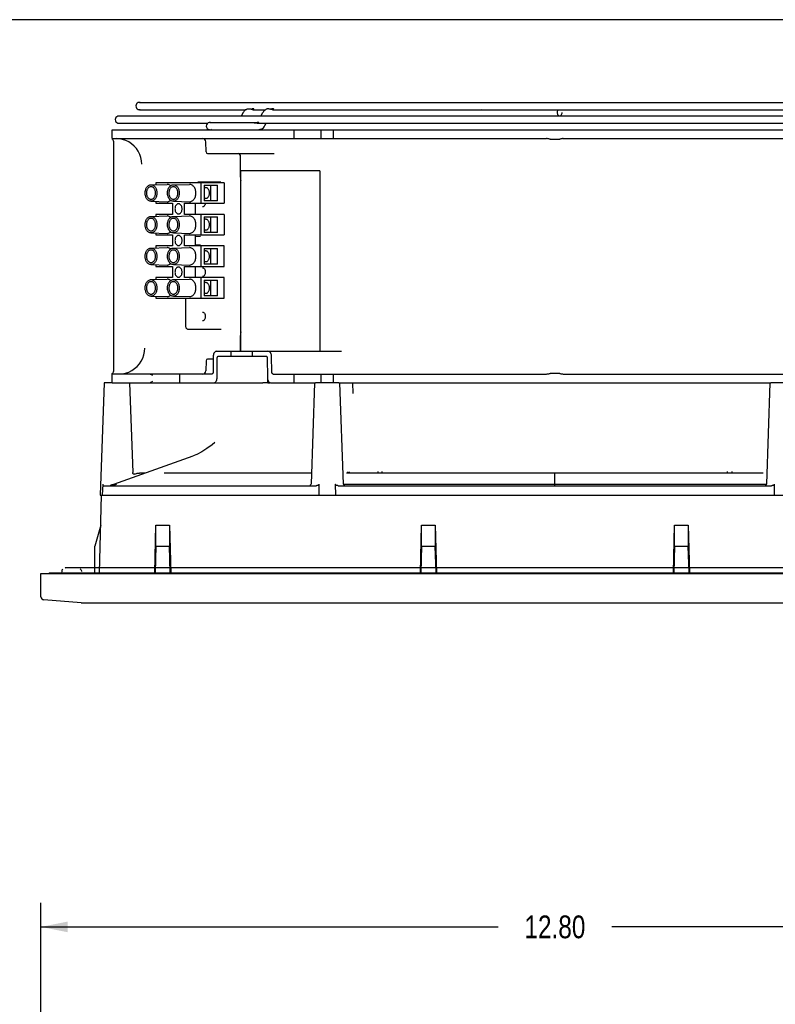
# Model space of a CAD drawing. Header units: inches. Extents: x 0 to 56.7, y 0 to 36.7.
# Tile 12 of 22: x 11.4 to 20.8, y 24.4 to 36.7. Entities that reach past the tile are written whole.
import ezdxf

# ---------------------------------------------------------------- set-up
doc = ezdxf.new("R2010")
doc.units = ezdxf.units.IN
doc.header["$LTSCALE"] = 3.116667
doc.header["$MEASUREMENT"] = 0
doc.layers.get('0').update_dxf_attribs({"linetype": 'CONTINUOUS'})
doc.styles.get("Standard").update_dxf_attribs({"font": 'txt', "width": 0.8})
doc.dimstyles.new('DIMSTYLE_1', dxfattribs={"dimtxt": 0.283333, "dimasz": 0.333333, "dimexe": 0.09, "dimexo": 0.07, "dimgap": 0.0425, "dimtad": 0, "dimtih": 1, "dimtoh": 1, "dimzin": 4, "dimdsep": 46, "dimtxsty": 'Standard', "dimblk": '_FILLED', "dimblk1": '_FILLED', "dimblk2": '_FILLED', "dimcen": 0.09, "dimadec": 0, "dimazin": 0, "dimtfac": 1, "dimtofl": 0, "dimtmove": 0, "dimatfit": 3, "dimldrblk": '_FILLED', "dimfxl": 0, "dimtolj": 1, "dimtzin": 4, "dimarcsym": 0})

# ---------------------------------------------------------------- blocks, each defined once
blk = doc.blocks.new('_FILLED')
at = {"color": 0, "linetype": 'ByBlock'}
blk.add_solid([(0, 0), (-1, 0.2), (-1, -0.2)], dxfattribs=at)
blk = doc.blocks.new('*D1')
at = {"color": 2, "linetype": 'Continuous'}
for p, q in [((11.687, 24.05), (11.687, 25.679)), ((24.483, 24.05), (24.483, 25.679)), ((11.687, 25.379), (17.377, 25.379)), ((24.483, 25.379), (18.793, 25.379))]:
    blk.add_line(p, q, dxfattribs=at)
at = {"color": 2, "linetype": 'Continuous', "xscale": 0.3333333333, "yscale": 0.3333333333, "zscale": 0.3333333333, "rotation": 180}
blk.add_blockref('_FILLED', (11.687, 25.379), dxfattribs=at)
at = {"color": 2, "linetype": 'Continuous', "xscale": 0.3333333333, "yscale": 0.3333333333, "zscale": 0.3333333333}
blk.add_blockref('_FILLED', (24.483, 25.379), dxfattribs=at)
at = {"color": 2, "linetype": 'Continuous', "insert": (18.085, 25.521), "char_height": 0.2833, "width": 1.13333, "attachment_point": 2, "line_spacing_factor": 0.9}
blk.add_mtext('12.80', dxfattribs=at)

msp = doc.modelspace()

# ---------------------------------------------------------------- linework, layer by layer
at = {"color": 7, "linetype": 'Continuous'}
for p, q in [((0, 36.667), (56.667, 36.667)), ((12.573, 35.187), (12.573, 35.297)), ((12.573, 35.297), (23.597, 35.297)), ((14.837, 35.297), (14.837, 35.187)), ((15.172, 35.297), (15.172, 35.187)), ((15.329, 35.187), (15.329, 35.297)), ((12.573, 35.187), (17.982, 35.187)), ((18.026, 35.182), (18.144, 35.182)), ((18.188, 35.187), (23.597, 35.187)), ((12.593, 32.297), (12.593, 35.148)), ((13.742, 35.022), (13.74, 35.149)), ((13.762, 35.002), (14.59, 35.002)), ((14.172, 34.708), (14.172, 34.963)), ((14.172, 34.708), (14.173, 34.68)), ((14.173, 34.68), (14.176, 34.662)), ((14.176, 32.542), (14.176, 34.786)), ((15.16, 34.786), (14.176, 34.786)), ((15.16, 34.786), (15.16, 32.542)), ((13.056, 34.613), (13.057, 34.613)), ((13.057, 34.613), (13.259, 34.618)), ((13.117, 34.638), (13.117, 34.615)), ((13.969, 34.638), (13.117, 34.638)), ((13.261, 34.618), (13.259, 34.618)), ((13.334, 34.613), (13.336, 34.613)), ((13.336, 34.613), (13.538, 34.618)), ((13.539, 34.618), (13.538, 34.618)), ((13.642, 34.648), (13.928, 34.648)), ((13.682, 34.382), (13.682, 34.638)), ((13.719, 34.608), (13.719, 34.412)), ((13.719, 34.608), (13.886, 34.608)), ((13.802, 34.412), (13.802, 34.608)), ((13.886, 34.412), (13.886, 34.608)), ((13.969, 34.638), (13.969, 34.382)), ((13.057, 34.407), (13.056, 34.407)), ((13.057, 34.407), (13.259, 34.402)), ((13.117, 34.405), (13.117, 34.382)), ((13.117, 34.382), (13.326, 34.382)), ((13.259, 34.402), (13.261, 34.402)), ((13.326, 34.382), (13.326, 34.244)), ((13.336, 34.407), (13.334, 34.407)), ((13.336, 34.407), (13.538, 34.402)), ((13.474, 34.244), (13.474, 34.382)), ((13.474, 34.382), (13.969, 34.382)), ((13.538, 34.402), (13.539, 34.402)), ((13.613, 34.244), (13.613, 34.382)), ((13.886, 34.412), (13.719, 34.412)), ((13.056, 34.22), (13.057, 34.22)), ((13.057, 34.22), (13.259, 34.225)), ((13.117, 34.244), (13.117, 34.221)), ((13.326, 34.244), (13.117, 34.244)), ((13.261, 34.225), (13.259, 34.225)), ((13.334, 34.22), (13.336, 34.22)), ((13.336, 34.22), (13.538, 34.225)), ((13.969, 34.244), (13.474, 34.244)), ((13.539, 34.225), (13.538, 34.225)), ((13.682, 33.988), (13.682, 34.244)), ((13.719, 34.215), (13.719, 34.018)), ((13.719, 34.215), (13.886, 34.215)), ((13.802, 34.018), (13.802, 34.215)), ((13.886, 34.018), (13.886, 34.215)), ((13.969, 34.244), (13.969, 33.988)), ((13.057, 34.013), (13.056, 34.013)), ((13.057, 34.013), (13.259, 34.008)), ((13.117, 34.012), (13.117, 33.988)), ((13.117, 33.988), (13.326, 33.988)), ((13.259, 34.008), (13.261, 34.008)), ((13.326, 33.988), (13.326, 33.851)), ((13.336, 34.013), (13.334, 34.013)), ((13.336, 34.013), (13.538, 34.008)), ((13.474, 33.851), (13.474, 33.988)), ((13.474, 33.988), (13.969, 33.988)), ((13.538, 34.008), (13.539, 34.008)), ((13.613, 33.851), (13.613, 33.988)), ((13.613, 33.971), (13.672, 33.972)), ((13.886, 34.018), (13.719, 34.018)), ((13.056, 33.826), (13.057, 33.826)), ((13.057, 33.826), (13.259, 33.831)), ((13.117, 33.851), (13.117, 33.827)), ((13.326, 33.851), (13.117, 33.851)), ((13.261, 33.831), (13.259, 33.831)), ((13.334, 33.826), (13.336, 33.826)), ((13.336, 33.826), (13.538, 33.831)), ((13.969, 33.851), (13.474, 33.851)), ((13.539, 33.831), (13.538, 33.831)), ((13.613, 33.868), (13.672, 33.867)), ((13.682, 33.595), (13.682, 33.851)), ((13.719, 33.821), (13.719, 33.624)), ((13.719, 33.821), (13.886, 33.821)), ((13.802, 33.624), (13.802, 33.821)), ((13.886, 33.624), (13.886, 33.821)), ((13.969, 33.595), (13.969, 33.851)), ((13.057, 33.619), (13.056, 33.619)), ((13.057, 33.619), (13.259, 33.614)), ((13.117, 33.618), (13.117, 33.595)), ((13.117, 33.595), (13.326, 33.595)), ((13.259, 33.614), (13.261, 33.614)), ((13.326, 33.595), (13.326, 33.457)), ((13.336, 33.619), (13.334, 33.619)), ((13.336, 33.619), (13.538, 33.614)), ((13.474, 33.457), (13.474, 33.595)), ((13.474, 33.595), (13.969, 33.595)), ((13.538, 33.614), (13.539, 33.614)), ((13.613, 33.457), (13.613, 33.595)), ((13.886, 33.624), (13.719, 33.624)), ((13.117, 33.457), (13.117, 33.434)), ((13.326, 33.457), (13.117, 33.457)), ((13.969, 33.457), (13.474, 33.457)), ((13.682, 33.201), (13.682, 33.457)), ((13.733, 33.526), (13.732, 33.515)), ((13.969, 33.201), (13.969, 33.457)), ((13.056, 33.432), (13.057, 33.432)), ((13.057, 33.432), (13.259, 33.437)), ((13.261, 33.437), (13.259, 33.437)), ((13.334, 33.432), (13.336, 33.432)), ((13.336, 33.432), (13.538, 33.437)), ((13.539, 33.437), (13.538, 33.437)), ((13.719, 33.427), (13.719, 33.231)), ((13.719, 33.427), (13.886, 33.427)), ((13.802, 33.231), (13.802, 33.427)), ((13.886, 33.231), (13.886, 33.427)), ((13.057, 33.226), (13.056, 33.226)), ((13.057, 33.226), (13.259, 33.221)), ((13.117, 33.224), (13.117, 33.201)), ((13.117, 33.201), (13.969, 33.201)), ((13.259, 33.221), (13.261, 33.221)), ((13.336, 33.226), (13.334, 33.226)), ((13.336, 33.226), (13.538, 33.221)), ((13.486, 33.201), (13.486, 32.857)), ((13.538, 33.221), (13.539, 33.221)), ((13.886, 33.231), (13.719, 33.231)), ((13.733, 32.975), (13.732, 32.964)), ((13.513, 32.818), (13.519, 32.817)), ((13.519, 32.817), (13.932, 32.817)), ((14.173, 32.763), (14.172, 32.738)), ((14.172, 32.542), (14.172, 32.738)), ((14.176, 32.784), (14.173, 32.763)), ((13.833, 32.484), (13.83, 32.277)), ((13.877, 32.542), (15.427, 32.542)), ((13.897, 32.482), (14.486, 32.482)), ((14.052, 32.542), (14.052, 32.482)), ((14.319, 32.482), (14.319, 32.542)), ((14.561, 32.277), (14.558, 32.484)), ((13.742, 32.424), (13.74, 32.297)), ((13.832, 32.443), (13.762, 32.443)), ((13.879, 32.206), (13.882, 32.463)), ((14.503, 32.463), (14.506, 32.206)), ((12.573, 32.148), (12.573, 32.263)), ((13.815, 32.258), (12.573, 32.258)), ((13.41, 32.258), (13.41, 32.148)), ((14.578, 32.258), (17.982, 32.258)), ((14.837, 32.258), (14.837, 32.148)), ((15.172, 32.258), (15.172, 32.148)), ((15.329, 32.148), (15.329, 32.258)), ((18.144, 32.263), (18.026, 32.263)), ((18.188, 32.258), (23.597, 32.258)), ((12.573, 32.148), (14.45, 32.148)), ((13.032, 32.148), (13.041, 32.149)), ((14.51, 32.148), (14.51, 32.185)), ((14.51, 32.148), (14.54, 32.148)), ((14.556, 32.148), (15.105, 32.148)), ((15.396, 32.148), (20.774, 32.148))]:
    msp.add_line(p, q, dxfattribs=at)
at = {"color": 6, "linetype": 'Continuous'}
for p, q in [((12.914, 35.638), (23.256, 35.638)), ((12.914, 35.547), (14.24, 35.547)), ((14.24, 35.548), (14.235, 35.546)), ((14.272, 35.559), (14.279, 35.559)), ((14.279, 35.559), (14.286, 35.559)), ((14.282, 35.559), (14.286, 35.559)), ((14.286, 35.559), (14.292, 35.559)), ((14.318, 35.557), (14.311, 35.554)), ((14.329, 35.547), (14.483, 35.547)), ((14.48, 35.546), (14.485, 35.548)), ((14.491, 35.552), (14.485, 35.549)), ((14.517, 35.559), (14.51, 35.558)), ((14.524, 35.559), (14.517, 35.559)), ((14.524, 35.559), (14.531, 35.559)), ((14.526, 35.559), (14.531, 35.559)), ((14.531, 35.559), (14.537, 35.559)), ((14.575, 35.547), (21.595, 35.547)), ((17.175, 35.548), (17.173, 35.547)), ((17.22, 35.548), (17.222, 35.547)), ((12.658, 35.469), (23.466, 35.469)), ((14.202, 35.506), (14.185, 35.469)), ((14.211, 35.522), (14.202, 35.506)), ((14.285, 35.47), (14.286, 35.471)), ((14.286, 35.471), (14.286, 35.471)), ((14.43, 35.469), (14.447, 35.506)), ((14.447, 35.506), (14.456, 35.522)), ((14.53, 35.468), (14.531, 35.47)), ((14.531, 35.47), (14.531, 35.471)), ((12.658, 35.378), (13.763, 35.378)), ((13.79, 35.388), (14.352, 35.388)), ((14.349, 35.388), (14.352, 35.388)), ((14.385, 35.387), (14.379, 35.386)), ((14.395, 35.388), (14.392, 35.388)), ((14.393, 35.378), (21.778, 35.378)), ((14.399, 35.387), (14.395, 35.388)), ((14.4, 35.381), (14.401, 35.383)), ((14.407, 35.298), (14.4, 35.297)), ((14.439, 35.308), (14.444, 35.311)), ((14.467, 35.335), (14.476, 35.351)), ((14.476, 35.351), (14.489, 35.378)), ((12.475, 32.148), (12.426, 30.75)), ((12.573, 32.148), (12.475, 32.148)), ((12.79, 32.148), (12.829, 31.031)), ((14.51, 32.148), (14.45, 32.148)), ((15.093, 32.148), (15.049, 30.887)), ((15.396, 32.148), (15.105, 32.148)), ((15.452, 30.887), (15.408, 32.148)), ((15.572, 32.014), (15.57, 32.148)), ((20.762, 32.148), (20.718, 30.887)), ((21.065, 32.148), (20.774, 32.148)), ((13.817, 31.379), (13.754, 31.33)), ((13.85, 31.408), (13.817, 31.379)), ((13.831, 31.39), (13.848, 31.406)), ((12.596, 30.886), (13.582, 31.24)), ((13.626, 31.258), (13.582, 31.24)), ((13.69, 31.29), (13.626, 31.258)), ((13.754, 31.33), (13.69, 31.29)), ((12.829, 31.028), (12.829, 31.031)), ((12.85, 31.012), (12.849, 31.012)), ((12.856, 31.013), (12.865, 31.017)), ((12.982, 31.026), (12.915, 31.026)), ((15.054, 31.026), (13.222, 31.026)), ((20.678, 31.026), (15.492, 31.026)), ((15.507, 31.04), (15.506, 31.042)), ((15.516, 31.03), (15.514, 31.029)), ((15.515, 31.027), (15.514, 31.029)), ((15.936, 31.04), (15.936, 31.045)), ((18.085, 31.024), (18.085, 31.026)), ((18.085, 30.868), (18.085, 31.024)), ((20.234, 31.04), (20.234, 31.045)), ((12.455, 30.75), (12.46, 30.887)), ((12.57, 30.878), (12.547, 30.873)), ((12.592, 30.885), (12.57, 30.878)), ((12.596, 30.886), (12.592, 30.885)), ((12.61, 30.881), (12.593, 30.876)), ((12.627, 30.886), (12.61, 30.881)), ((15.146, 30.887), (15.145, 30.75)), ((15.356, 30.75), (15.355, 30.887)), ((15.452, 30.887), (18.085, 30.886)), ((18.085, 30.886), (20.718, 30.887)), ((20.815, 30.887), (20.814, 30.75)), ((12.418, 29.786), (12.443, 30.75)), ((12.426, 30.75), (23.609, 30.75)), ((12.459, 30.868), (15.113, 30.868)), ((15.388, 30.868), (20.782, 30.868)), ((12.433, 30.376), (12.357, 30.118)), ((13.104, 29.786), (13.118, 30.376)), ((13.118, 30.118), (13.118, 30.376)), ((13.118, 30.376), (13.289, 30.376)), ((13.289, 30.376), (13.303, 29.786)), ((13.289, 30.376), (13.289, 30.118)), ((16.411, 29.786), (16.425, 30.376)), ((16.425, 30.376), (16.596, 30.376)), ((16.425, 30.118), (16.425, 30.376)), ((16.596, 30.376), (16.61, 29.786)), ((16.596, 30.376), (16.596, 30.118)), ((19.56, 29.786), (19.574, 30.376)), ((19.574, 30.376), (19.745, 30.376)), ((19.574, 30.118), (19.574, 30.376)), ((19.745, 30.376), (19.759, 29.786)), ((19.745, 30.376), (19.745, 30.118)), ((12.357, 29.786), (12.357, 30.118)), ((13.118, 30.118), (13.109, 29.786)), ((13.118, 30.118), (13.289, 30.118)), ((13.297, 29.786), (13.289, 30.118)), ((16.425, 30.118), (16.416, 29.786)), ((16.425, 30.118), (16.596, 30.118)), ((16.605, 29.786), (16.596, 30.118)), ((19.574, 30.118), (19.566, 29.786)), ((19.574, 30.118), (19.745, 30.118)), ((19.754, 29.786), (19.745, 30.118)), ((11.687, 29.487), (11.687, 29.778)), ((11.687, 29.778), (24.483, 29.778)), ((11.79, 29.786), (11.79, 29.778)), ((11.79, 29.786), (24.38, 29.786)), ((11.946, 29.801), (11.945, 29.786)), ((24.177, 29.845), (11.993, 29.845)), ((12.188, 29.412), (11.724, 29.448)), ((12.188, 29.412), (23.982, 29.412))]:
    msp.add_line(p, q, dxfattribs=at)
for points in [[(14.235, 35.546), (14.222, 35.535), (14.211, 35.522)], [(14.24, 35.549), (14.246, 35.552), (14.252, 35.554), (14.259, 35.557), (14.265, 35.558), (14.272, 35.559)], [(14.292, 35.559), (14.298, 35.557), (14.305, 35.554)], [(14.305, 35.554), (14.311, 35.552), (14.317, 35.55), (14.323, 35.548), (14.329, 35.547)], [(14.33, 35.559), (14.324, 35.559), (14.318, 35.557)], [(14.329, 35.547), (14.334, 35.548), (14.337, 35.55), (14.339, 35.552), (14.339, 35.555), (14.337, 35.557), (14.334, 35.559), (14.33, 35.559)], [(14.456, 35.522), (14.467, 35.535), (14.48, 35.546)], [(14.51, 35.558), (14.504, 35.557), (14.497, 35.555), (14.491, 35.552)], [(14.537, 35.559), (14.543, 35.557), (14.55, 35.555), (14.557, 35.552), (14.564, 35.55)], [(14.563, 35.557), (14.556, 35.555), (14.549, 35.552), (14.542, 35.55)], [(14.575, 35.559), (14.569, 35.559), (14.563, 35.557)], [(14.564, 35.55), (14.571, 35.548), (14.575, 35.547)], [(14.576, 35.547), (14.581, 35.548), (14.584, 35.55), (14.585, 35.552), (14.585, 35.555), (14.583, 35.557), (14.58, 35.559), (14.575, 35.559)], [(18.122, 35.547), (18.119, 35.543), (18.115, 35.534), (18.112, 35.525), (18.112, 35.514)], [(14.286, 35.471), (14.287, 35.471), (14.286, 35.471), (14.286, 35.47), (14.285, 35.468)], [(18.112, 35.514), (18.112, 35.503), (18.115, 35.494), (18.119, 35.485), (18.124, 35.478), (18.13, 35.473), (18.137, 35.47), (18.144, 35.469)], [(18.144, 35.469), (18.151, 35.47), (18.157, 35.473), (18.163, 35.478), (18.168, 35.485), (18.172, 35.494), (18.175, 35.503), (18.176, 35.514)], [(14.342, 35.383), (14.343, 35.385), (14.345, 35.387), (14.349, 35.388)], [(14.351, 35.378), (14.35, 35.378), (14.346, 35.379), (14.343, 35.381), (14.342, 35.383)], [(14.379, 35.386), (14.373, 35.383), (14.366, 35.381), (14.36, 35.379), (14.355, 35.378), (14.351, 35.378)], [(14.352, 35.388), (14.354, 35.388), (14.359, 35.387), (14.365, 35.386)], [(14.365, 35.386), (14.371, 35.383), (14.378, 35.381), (14.384, 35.379), (14.389, 35.378), (14.393, 35.378)], [(14.392, 35.388), (14.39, 35.388), (14.385, 35.387)], [(14.393, 35.378), (14.394, 35.378), (14.398, 35.379), (14.4, 35.381)], [(14.401, 35.383), (14.401, 35.385), (14.399, 35.387)], [(14.439, 35.308), (14.433, 35.305), (14.426, 35.302), (14.42, 35.3), (14.413, 35.299), (14.407, 35.298)], [(14.444, 35.311), (14.456, 35.322), (14.467, 35.335)], [(12.84, 31.014), (12.839, 31.014), (12.837, 31.015), (12.836, 31.016), (12.834, 31.017), (12.833, 31.019), (12.832, 31.02), (12.832, 31.021), (12.831, 31.022), (12.83, 31.023), (12.83, 31.024), (12.829, 31.025), (12.829, 31.026), (12.829, 31.027), (12.829, 31.028), (12.829, 31.029)], [(12.84, 31.014), (12.837, 31.015), (12.835, 31.018), (12.833, 31.02), (12.831, 31.023), (12.83, 31.025), (12.829, 31.028)], [(12.846, 31.012), (12.844, 31.012), (12.842, 31.013), (12.84, 31.014)], [(12.85, 31.012), (12.849, 31.012), (12.847, 31.012), (12.843, 31.013), (12.84, 31.014)], [(12.856, 31.013), (12.853, 31.013), (12.851, 31.012), (12.85, 31.012)], [(12.865, 31.017), (12.875, 31.02), (12.885, 31.023), (12.895, 31.024), (12.905, 31.025), (12.915, 31.026)], [(15.514, 31.029), (15.512, 31.031), (15.511, 31.033), (15.509, 31.035), (15.508, 31.038), (15.507, 31.04)], [(15.526, 31.039), (15.524, 31.037), (15.522, 31.035), (15.52, 31.034), (15.518, 31.032), (15.516, 31.03)], [(15.881, 31.044), (15.881, 31.04), (15.881, 31.035), (15.881, 31.031), (15.88, 31.028), (15.879, 31.026), (15.879, 31.026)], [(15.934, 31.026), (15.935, 31.026), (15.935, 31.028), (15.936, 31.031), (15.936, 31.035), (15.936, 31.04)], [(20.236, 31.026), (20.236, 31.026), (20.235, 31.028), (20.235, 31.031), (20.234, 31.036), (20.234, 31.04)], [(20.289, 31.044), (20.289, 31.04), (20.289, 31.035), (20.29, 31.032), (20.29, 31.028), (20.291, 31.027), (20.291, 31.026)], [(12.593, 30.876), (12.576, 30.873), (12.558, 30.87)], [(15.146, 30.887), (15.146, 30.886), (15.145, 30.884), (15.145, 30.882), (15.144, 30.881), (15.142, 30.879), (15.141, 30.877), (15.139, 30.876), (15.137, 30.875), (15.135, 30.873), (15.132, 30.872), (15.129, 30.871), (15.127, 30.87), (15.123, 30.869), (15.12, 30.869), (15.116, 30.868), (15.113, 30.868)], [(15.388, 30.868), (15.384, 30.868), (15.381, 30.869), (15.377, 30.869), (15.374, 30.87), (15.371, 30.871), (15.369, 30.872), (15.366, 30.873), (15.364, 30.875), (15.362, 30.876), (15.36, 30.877), (15.358, 30.879), (15.357, 30.881), (15.356, 30.882), (15.355, 30.884), (15.355, 30.886), (15.355, 30.887)], [(20.815, 30.887), (20.815, 30.886), (20.815, 30.884), (20.814, 30.882), (20.813, 30.881), (20.812, 30.879), (20.81, 30.877), (20.808, 30.876), (20.806, 30.875), (20.804, 30.873), (20.801, 30.872), (20.799, 30.871), (20.796, 30.87), (20.793, 30.869), (20.789, 30.869), (20.786, 30.868), (20.782, 30.868)], [(11.96, 29.831), (11.954, 29.824), (11.949, 29.816), (11.946, 29.806), (11.946, 29.801)], [(11.987, 29.844), (11.991, 29.845), (11.993, 29.845)], [(11.993, 29.845), (11.992, 29.845), (11.99, 29.845)], [(12.177, 29.833), (12.183, 29.826), (12.188, 29.818), (12.192, 29.808), (12.193, 29.801)]]:
    msp.add_lwpolyline(points, dxfattribs=at)
at = {"color": 7, "linetype": 'Continuous'}
for points in [[(12.703, 35.176), (12.662, 35.185), (12.622, 35.187)], [(12.943, 34.869), (12.94, 34.911), (12.931, 34.952), (12.917, 34.991), (12.898, 35.029), (12.875, 35.063), (12.847, 35.094), (12.815, 35.122), (12.78, 35.145), (12.743, 35.163), (12.703, 35.176)], [(17.997, 35.186), (17.989, 35.187), (17.982, 35.187)], [(18.026, 35.182), (18.019, 35.182), (18.011, 35.183), (17.997, 35.186)], [(18.159, 35.183), (18.152, 35.182), (18.144, 35.182)], [(18.188, 35.187), (18.181, 35.187), (18.173, 35.186), (18.159, 35.183)], [(13.056, 34.407), (13.05, 34.407), (13.042, 34.409), (13.035, 34.412), (13.028, 34.416), (13.021, 34.421), (13.014, 34.427), (13.009, 34.433), (13.003, 34.441), (12.998, 34.449), (12.994, 34.458), (12.991, 34.468), (12.988, 34.478), (12.986, 34.488), (12.985, 34.499), (12.984, 34.51), (12.985, 34.521), (12.986, 34.531), (12.988, 34.542), (12.991, 34.552), (12.994, 34.561), (12.998, 34.571), (13.003, 34.579), (13.008, 34.587), (13.014, 34.593), (13.021, 34.599), (13.027, 34.604), (13.035, 34.608), (13.042, 34.611), (13.05, 34.613), (13.056, 34.613)], [(13.057, 34.589), (13.051, 34.588), (13.045, 34.587), (13.039, 34.584), (13.033, 34.581), (13.028, 34.577), (13.023, 34.572), (13.018, 34.566), (13.014, 34.559), (13.01, 34.552), (13.007, 34.544), (13.005, 34.536), (13.003, 34.528), (13.002, 34.519), (13.002, 34.51), (13.002, 34.501), (13.003, 34.493), (13.005, 34.484), (13.007, 34.476), (13.01, 34.468), (13.014, 34.461), (13.018, 34.455), (13.022, 34.449), (13.028, 34.444), (13.033, 34.439), (13.039, 34.436), (13.045, 34.433), (13.051, 34.432), (13.057, 34.431)], [(13.057, 34.613), (13.065, 34.613), (13.073, 34.611), (13.08, 34.608), (13.087, 34.604), (13.094, 34.599), (13.1, 34.594), (13.106, 34.587), (13.112, 34.579), (13.116, 34.571), (13.121, 34.562), (13.124, 34.552), (13.127, 34.542), (13.129, 34.532), (13.13, 34.521), (13.13, 34.51), (13.13, 34.499), (13.129, 34.489), (13.127, 34.478), (13.124, 34.468), (13.121, 34.459), (13.117, 34.45), (13.112, 34.441), (13.106, 34.434), (13.1, 34.427), (13.094, 34.421), (13.087, 34.416), (13.08, 34.412), (13.073, 34.409), (13.065, 34.407), (13.057, 34.407)], [(13.057, 34.431), (13.064, 34.432), (13.07, 34.433), (13.076, 34.436), (13.082, 34.439), (13.087, 34.443), (13.092, 34.448), (13.097, 34.454), (13.101, 34.461), (13.104, 34.468), (13.107, 34.476), (13.11, 34.484), (13.112, 34.492), (13.113, 34.501), (13.113, 34.51), (13.113, 34.519), (13.112, 34.527), (13.11, 34.536), (13.108, 34.544), (13.105, 34.552), (13.101, 34.559), (13.097, 34.566), (13.092, 34.571), (13.087, 34.577), (13.082, 34.581), (13.076, 34.584), (13.07, 34.587), (13.064, 34.588), (13.057, 34.589)], [(13.302, 34.601), (13.299, 34.604), (13.292, 34.609), (13.284, 34.613), (13.277, 34.616), (13.269, 34.618), (13.261, 34.618)], [(13.334, 34.407), (13.328, 34.407), (13.321, 34.409), (13.313, 34.412), (13.306, 34.416), (13.299, 34.421), (13.293, 34.427), (13.287, 34.433), (13.282, 34.441), (13.277, 34.449), (13.273, 34.458), (13.269, 34.468), (13.266, 34.478), (13.264, 34.488), (13.263, 34.499), (13.263, 34.51), (13.263, 34.521), (13.264, 34.531), (13.266, 34.542), (13.269, 34.552), (13.272, 34.561), (13.277, 34.571), (13.281, 34.579), (13.287, 34.587), (13.293, 34.593), (13.299, 34.599), (13.306, 34.604), (13.313, 34.608), (13.32, 34.611), (13.328, 34.613), (13.334, 34.613)], [(13.336, 34.589), (13.329, 34.588), (13.323, 34.587), (13.317, 34.584), (13.312, 34.581), (13.306, 34.577), (13.301, 34.572), (13.296, 34.566), (13.292, 34.559), (13.289, 34.552), (13.286, 34.544), (13.283, 34.536), (13.282, 34.528), (13.28, 34.519), (13.28, 34.51), (13.28, 34.501), (13.281, 34.493), (13.283, 34.484), (13.286, 34.476), (13.289, 34.468), (13.292, 34.461), (13.296, 34.455), (13.301, 34.449), (13.306, 34.444), (13.311, 34.439), (13.317, 34.436), (13.323, 34.433), (13.329, 34.432), (13.336, 34.431)], [(13.336, 34.613), (13.343, 34.613), (13.351, 34.611), (13.358, 34.608), (13.365, 34.604), (13.372, 34.599), (13.379, 34.594), (13.385, 34.587), (13.39, 34.579), (13.395, 34.571), (13.399, 34.562), (13.402, 34.552), (13.405, 34.542), (13.407, 34.532), (13.408, 34.521), (13.409, 34.51), (13.408, 34.499), (13.407, 34.489), (13.405, 34.478), (13.403, 34.468), (13.399, 34.459), (13.395, 34.45), (13.39, 34.441), (13.385, 34.434), (13.379, 34.427), (13.372, 34.421), (13.366, 34.416), (13.358, 34.412), (13.351, 34.409), (13.343, 34.407), (13.336, 34.407)], [(13.336, 34.431), (13.342, 34.432), (13.348, 34.433), (13.354, 34.436), (13.36, 34.439), (13.365, 34.443), (13.37, 34.448), (13.375, 34.454), (13.379, 34.461), (13.383, 34.468), (13.386, 34.476), (13.388, 34.484), (13.39, 34.492), (13.391, 34.501), (13.391, 34.51), (13.391, 34.519), (13.39, 34.527), (13.388, 34.536), (13.386, 34.544), (13.383, 34.552), (13.379, 34.559), (13.375, 34.566), (13.371, 34.571), (13.366, 34.577), (13.36, 34.581), (13.354, 34.584), (13.348, 34.587), (13.342, 34.588), (13.336, 34.589)], [(13.539, 34.402), (13.547, 34.402), (13.555, 34.404), (13.563, 34.407), (13.57, 34.411), (13.577, 34.416), (13.584, 34.422), (13.59, 34.43), (13.596, 34.437), (13.601, 34.446), (13.605, 34.456), (13.609, 34.466), (13.612, 34.476), (13.614, 34.487), (13.615, 34.499), (13.616, 34.51), (13.615, 34.521), (13.614, 34.532), (13.612, 34.543), (13.609, 34.554), (13.605, 34.564), (13.601, 34.573), (13.596, 34.582), (13.59, 34.59), (13.584, 34.597), (13.577, 34.604), (13.57, 34.609), (13.563, 34.613), (13.555, 34.616), (13.547, 34.618), (13.539, 34.618)], [(13.738, 34.577), (13.732, 34.576), (13.727, 34.575), (13.721, 34.573), (13.719, 34.571)], [(13.738, 34.443), (13.744, 34.444), (13.749, 34.445), (13.755, 34.447), (13.76, 34.451), (13.765, 34.455), (13.769, 34.46), (13.773, 34.466), (13.777, 34.472), (13.78, 34.479), (13.782, 34.486), (13.784, 34.494), (13.785, 34.502), (13.785, 34.51), (13.785, 34.518), (13.784, 34.526), (13.782, 34.533), (13.78, 34.541), (13.777, 34.548), (13.774, 34.554), (13.77, 34.56), (13.765, 34.565), (13.76, 34.569), (13.755, 34.573), (13.749, 34.575), (13.744, 34.576), (13.738, 34.577)], [(13.719, 34.449), (13.721, 34.448), (13.727, 34.445), (13.732, 34.444), (13.738, 34.443)], [(13.261, 34.402), (13.269, 34.402), (13.277, 34.404), (13.284, 34.407), (13.292, 34.411), (13.299, 34.416), (13.302, 34.419)], [(13.4, 34.376), (13.394, 34.376), (13.389, 34.374), (13.384, 34.372), (13.379, 34.369), (13.374, 34.365), (13.37, 34.36), (13.366, 34.355), (13.363, 34.349), (13.36, 34.343), (13.358, 34.336), (13.357, 34.328), (13.356, 34.321), (13.355, 34.313), (13.356, 34.306), (13.356, 34.298), (13.358, 34.291), (13.36, 34.284), (13.363, 34.278), (13.366, 34.272), (13.37, 34.266), (13.374, 34.262), (13.379, 34.258), (13.384, 34.254), (13.389, 34.252), (13.394, 34.251), (13.4, 34.25)], [(13.4, 34.25), (13.405, 34.251), (13.41, 34.252), (13.416, 34.254), (13.421, 34.257), (13.425, 34.261), (13.429, 34.266), (13.433, 34.271), (13.436, 34.277), (13.439, 34.284), (13.441, 34.291), (13.443, 34.298), (13.444, 34.305), (13.444, 34.313), (13.444, 34.321), (13.443, 34.328), (13.442, 34.335), (13.439, 34.342), (13.437, 34.349), (13.433, 34.355), (13.43, 34.36), (13.425, 34.365), (13.421, 34.369), (13.416, 34.372), (13.411, 34.374), (13.405, 34.376), (13.4, 34.376)], [(13.727, 34.361), (13.722, 34.353), (13.717, 34.346), (13.712, 34.342), (13.706, 34.339), (13.7, 34.338)], [(13.732, 34.381), (13.73, 34.37), (13.727, 34.361)], [(13.056, 34.013), (13.05, 34.014), (13.042, 34.015), (13.035, 34.018), (13.028, 34.022), (13.021, 34.027), (13.014, 34.033), (13.009, 34.04), (13.003, 34.047), (12.998, 34.055), (12.994, 34.065), (12.991, 34.074), (12.988, 34.084), (12.986, 34.095), (12.985, 34.105), (12.984, 34.116), (12.985, 34.127), (12.986, 34.138), (12.988, 34.148), (12.991, 34.158), (12.994, 34.168), (12.998, 34.177), (13.003, 34.185), (13.008, 34.193), (13.014, 34.2), (13.021, 34.206), (13.027, 34.211), (13.035, 34.214), (13.042, 34.217), (13.05, 34.219), (13.056, 34.22)], [(13.057, 34.195), (13.051, 34.195), (13.045, 34.193), (13.039, 34.191), (13.033, 34.187), (13.028, 34.183), (13.023, 34.178), (13.018, 34.172), (13.014, 34.166), (13.01, 34.158), (13.007, 34.151), (13.005, 34.143), (13.003, 34.134), (13.002, 34.125), (13.002, 34.117), (13.002, 34.108), (13.003, 34.099), (13.005, 34.091), (13.007, 34.082), (13.01, 34.075), (13.014, 34.067), (13.018, 34.061), (13.022, 34.055), (13.028, 34.05), (13.033, 34.046), (13.039, 34.042), (13.045, 34.04), (13.051, 34.038), (13.057, 34.038)], [(13.057, 34.22), (13.065, 34.219), (13.073, 34.217), (13.08, 34.215), (13.087, 34.211), (13.094, 34.206), (13.1, 34.2), (13.106, 34.193), (13.112, 34.186), (13.116, 34.177), (13.121, 34.168), (13.124, 34.159), (13.127, 34.148), (13.129, 34.138), (13.13, 34.127), (13.13, 34.117), (13.13, 34.106), (13.129, 34.095), (13.127, 34.085), (13.124, 34.075), (13.121, 34.065), (13.117, 34.056), (13.112, 34.047), (13.106, 34.04), (13.1, 34.033), (13.094, 34.027), (13.087, 34.022), (13.08, 34.018), (13.073, 34.015), (13.065, 34.014), (13.057, 34.013)], [(13.057, 34.038), (13.064, 34.038), (13.07, 34.04), (13.076, 34.042), (13.082, 34.045), (13.087, 34.05), (13.092, 34.055), (13.097, 34.061), (13.101, 34.067), (13.104, 34.074), (13.107, 34.082), (13.11, 34.09), (13.112, 34.099), (13.113, 34.107), (13.113, 34.116), (13.113, 34.125), (13.112, 34.134), (13.11, 34.142), (13.108, 34.15), (13.105, 34.158), (13.101, 34.165), (13.097, 34.172), (13.092, 34.178), (13.087, 34.183), (13.082, 34.187), (13.076, 34.191), (13.07, 34.193), (13.064, 34.195), (13.057, 34.195)], [(13.302, 34.208), (13.299, 34.21), (13.292, 34.215), (13.284, 34.219), (13.277, 34.222), (13.269, 34.224), (13.261, 34.225)], [(13.334, 34.013), (13.328, 34.014), (13.321, 34.015), (13.313, 34.018), (13.306, 34.022), (13.299, 34.027), (13.293, 34.033), (13.287, 34.04), (13.282, 34.047), (13.277, 34.055), (13.273, 34.065), (13.269, 34.074), (13.266, 34.084), (13.264, 34.095), (13.263, 34.105), (13.263, 34.116), (13.263, 34.127), (13.264, 34.138), (13.266, 34.148), (13.269, 34.158), (13.272, 34.168), (13.277, 34.177), (13.281, 34.185), (13.287, 34.193), (13.293, 34.2), (13.299, 34.206), (13.306, 34.211), (13.313, 34.214), (13.32, 34.217), (13.328, 34.219), (13.334, 34.22)], [(13.336, 34.195), (13.329, 34.195), (13.323, 34.193), (13.317, 34.191), (13.312, 34.187), (13.306, 34.183), (13.301, 34.178), (13.296, 34.172), (13.292, 34.166), (13.289, 34.158), (13.286, 34.151), (13.283, 34.143), (13.282, 34.134), (13.28, 34.125), (13.28, 34.117), (13.28, 34.108), (13.281, 34.099), (13.283, 34.091), (13.286, 34.082), (13.289, 34.075), (13.292, 34.067), (13.296, 34.061), (13.301, 34.055), (13.306, 34.05), (13.311, 34.046), (13.317, 34.042), (13.323, 34.04), (13.329, 34.038), (13.336, 34.038)], [(13.336, 34.22), (13.343, 34.219), (13.351, 34.217), (13.358, 34.215), (13.365, 34.211), (13.372, 34.206), (13.379, 34.2), (13.385, 34.193), (13.39, 34.186), (13.395, 34.177), (13.399, 34.168), (13.402, 34.159), (13.405, 34.148), (13.407, 34.138), (13.408, 34.127), (13.409, 34.117), (13.408, 34.106), (13.407, 34.095), (13.405, 34.085), (13.403, 34.075), (13.399, 34.065), (13.395, 34.056), (13.39, 34.047), (13.385, 34.04), (13.379, 34.033), (13.372, 34.027), (13.366, 34.022), (13.358, 34.018), (13.351, 34.015), (13.343, 34.014), (13.336, 34.013)], [(13.336, 34.038), (13.342, 34.038), (13.348, 34.04), (13.354, 34.042), (13.36, 34.045), (13.365, 34.05), (13.37, 34.055), (13.375, 34.061), (13.379, 34.067), (13.383, 34.074), (13.386, 34.082), (13.388, 34.09), (13.39, 34.099), (13.391, 34.107), (13.391, 34.116), (13.391, 34.125), (13.39, 34.134), (13.388, 34.142), (13.386, 34.15), (13.383, 34.158), (13.379, 34.165), (13.375, 34.172), (13.371, 34.178), (13.366, 34.183), (13.36, 34.187), (13.354, 34.191), (13.348, 34.193), (13.342, 34.195), (13.336, 34.195)], [(13.539, 34.008), (13.547, 34.009), (13.555, 34.01), (13.563, 34.013), (13.57, 34.017), (13.577, 34.023), (13.584, 34.029), (13.59, 34.036), (13.596, 34.044), (13.601, 34.053), (13.605, 34.062), (13.609, 34.072), (13.612, 34.083), (13.614, 34.094), (13.615, 34.105), (13.616, 34.116), (13.615, 34.128), (13.614, 34.139), (13.612, 34.15), (13.609, 34.16), (13.605, 34.17), (13.601, 34.18), (13.596, 34.189), (13.59, 34.197), (13.584, 34.204), (13.577, 34.21), (13.57, 34.215), (13.563, 34.219), (13.555, 34.222), (13.547, 34.224), (13.539, 34.225)], [(13.738, 34.183), (13.732, 34.183), (13.727, 34.181), (13.721, 34.179), (13.719, 34.177)], [(13.738, 34.049), (13.744, 34.05), (13.749, 34.051), (13.755, 34.054), (13.76, 34.057), (13.765, 34.061), (13.769, 34.066), (13.773, 34.072), (13.777, 34.078), (13.78, 34.085), (13.782, 34.092), (13.784, 34.1), (13.785, 34.108), (13.785, 34.116), (13.785, 34.124), (13.784, 34.132), (13.782, 34.14), (13.78, 34.147), (13.777, 34.154), (13.774, 34.16), (13.77, 34.166), (13.765, 34.171), (13.76, 34.175), (13.755, 34.179), (13.749, 34.181), (13.744, 34.183), (13.738, 34.183)], [(13.261, 34.008), (13.269, 34.009), (13.277, 34.01), (13.284, 34.013), (13.292, 34.017), (13.299, 34.023), (13.302, 34.025)], [(13.4, 33.982), (13.394, 33.982), (13.389, 33.981), (13.384, 33.978), (13.379, 33.975), (13.374, 33.971), (13.37, 33.967), (13.366, 33.961), (13.363, 33.955), (13.36, 33.949), (13.358, 33.942), (13.357, 33.935), (13.356, 33.927), (13.355, 33.92), (13.356, 33.912), (13.356, 33.905), (13.358, 33.897), (13.36, 33.891), (13.363, 33.884), (13.366, 33.878), (13.37, 33.873), (13.374, 33.868), (13.379, 33.864), (13.384, 33.861), (13.389, 33.858), (13.394, 33.857), (13.4, 33.857)], [(13.4, 33.857), (13.405, 33.857), (13.41, 33.858), (13.416, 33.861), (13.421, 33.864), (13.425, 33.868), (13.429, 33.872), (13.433, 33.878), (13.436, 33.884), (13.439, 33.89), (13.441, 33.897), (13.443, 33.904), (13.444, 33.912), (13.444, 33.919), (13.444, 33.927), (13.443, 33.934), (13.442, 33.942), (13.439, 33.948), (13.437, 33.955), (13.433, 33.961), (13.43, 33.966), (13.425, 33.971), (13.421, 33.975), (13.416, 33.978), (13.411, 33.981), (13.405, 33.982), (13.4, 33.982)], [(13.719, 34.055), (13.721, 34.054), (13.727, 34.051), (13.732, 34.05), (13.738, 34.049)], [(13.056, 33.619), (13.05, 33.62), (13.042, 33.622), (13.035, 33.624), (13.028, 33.628), (13.021, 33.633), (13.014, 33.639), (13.009, 33.646), (13.003, 33.653), (12.998, 33.662), (12.994, 33.671), (12.991, 33.68), (12.988, 33.691), (12.986, 33.701), (12.985, 33.712), (12.984, 33.722), (12.985, 33.733), (12.986, 33.744), (12.988, 33.754), (12.991, 33.764), (12.994, 33.774), (12.998, 33.783), (13.003, 33.792), (13.008, 33.799), (13.014, 33.806), (13.021, 33.812), (13.027, 33.817), (13.035, 33.821), (13.042, 33.824), (13.05, 33.825), (13.056, 33.826)], [(13.057, 33.826), (13.065, 33.825), (13.073, 33.824), (13.08, 33.821), (13.087, 33.817), (13.094, 33.812), (13.1, 33.806), (13.106, 33.799), (13.112, 33.792), (13.116, 33.784), (13.121, 33.774), (13.124, 33.765), (13.127, 33.755), (13.129, 33.744), (13.13, 33.734), (13.13, 33.723), (13.13, 33.712), (13.129, 33.701), (13.127, 33.691), (13.124, 33.681), (13.121, 33.671), (13.117, 33.662), (13.112, 33.654), (13.106, 33.646), (13.1, 33.639), (13.094, 33.633), (13.087, 33.628), (13.08, 33.625), (13.073, 33.622), (13.065, 33.62), (13.057, 33.619)], [(13.302, 33.814), (13.299, 33.816), (13.292, 33.821), (13.284, 33.826), (13.277, 33.829), (13.269, 33.83), (13.261, 33.831)], [(13.334, 33.619), (13.328, 33.62), (13.321, 33.622), (13.313, 33.624), (13.306, 33.628), (13.299, 33.633), (13.293, 33.639), (13.287, 33.646), (13.282, 33.653), (13.277, 33.662), (13.273, 33.671), (13.269, 33.68), (13.266, 33.691), (13.264, 33.701), (13.263, 33.712), (13.263, 33.722), (13.263, 33.733), (13.264, 33.744), (13.266, 33.754), (13.269, 33.764), (13.272, 33.774), (13.277, 33.783), (13.281, 33.792), (13.287, 33.799), (13.293, 33.806), (13.299, 33.812), (13.306, 33.817), (13.313, 33.821), (13.32, 33.824), (13.328, 33.825), (13.334, 33.826)], [(13.336, 33.826), (13.343, 33.825), (13.351, 33.824), (13.358, 33.821), (13.365, 33.817), (13.372, 33.812), (13.379, 33.806), (13.385, 33.799), (13.39, 33.792), (13.395, 33.784), (13.399, 33.774), (13.402, 33.765), (13.405, 33.755), (13.407, 33.744), (13.408, 33.734), (13.409, 33.723), (13.408, 33.712), (13.407, 33.701), (13.405, 33.691), (13.403, 33.681), (13.399, 33.671), (13.395, 33.662), (13.39, 33.654), (13.385, 33.646), (13.379, 33.639), (13.372, 33.633), (13.366, 33.628), (13.358, 33.625), (13.351, 33.622), (13.343, 33.62), (13.336, 33.619)], [(13.539, 33.614), (13.547, 33.615), (13.555, 33.617), (13.563, 33.62), (13.57, 33.624), (13.577, 33.629), (13.584, 33.635), (13.59, 33.642), (13.596, 33.65), (13.601, 33.659), (13.605, 33.668), (13.609, 33.678), (13.612, 33.689), (13.614, 33.7), (13.615, 33.711), (13.616, 33.723), (13.615, 33.734), (13.614, 33.745), (13.612, 33.756), (13.609, 33.766), (13.605, 33.777), (13.601, 33.786), (13.596, 33.795), (13.59, 33.803), (13.584, 33.81), (13.577, 33.816), (13.57, 33.821), (13.563, 33.826), (13.555, 33.829), (13.547, 33.83), (13.539, 33.831)], [(13.057, 33.801), (13.051, 33.801), (13.045, 33.799), (13.039, 33.797), (13.033, 33.794), (13.028, 33.789), (13.023, 33.784), (13.018, 33.778), (13.014, 33.772), (13.01, 33.765), (13.007, 33.757), (13.005, 33.749), (13.003, 33.74), (13.002, 33.732), (13.002, 33.723), (13.002, 33.714), (13.003, 33.705), (13.005, 33.697), (13.007, 33.689), (13.01, 33.681), (13.014, 33.674), (13.018, 33.667), (13.022, 33.661), (13.028, 33.656), (13.033, 33.652), (13.039, 33.648), (13.045, 33.646), (13.051, 33.644), (13.057, 33.644)], [(13.057, 33.644), (13.064, 33.644), (13.07, 33.646), (13.076, 33.648), (13.082, 33.652), (13.087, 33.656), (13.092, 33.661), (13.097, 33.667), (13.101, 33.673), (13.104, 33.681), (13.107, 33.688), (13.11, 33.696), (13.112, 33.705), (13.113, 33.714), (13.113, 33.722), (13.113, 33.731), (13.112, 33.74), (13.11, 33.748), (13.108, 33.757), (13.105, 33.764), (13.101, 33.772), (13.097, 33.778), (13.092, 33.784), (13.087, 33.789), (13.082, 33.793), (13.076, 33.797), (13.07, 33.799), (13.064, 33.801), (13.057, 33.801)], [(13.336, 33.801), (13.329, 33.801), (13.323, 33.799), (13.317, 33.797), (13.312, 33.794), (13.306, 33.789), (13.301, 33.784), (13.296, 33.778), (13.292, 33.772), (13.289, 33.765), (13.286, 33.757), (13.283, 33.749), (13.282, 33.74), (13.28, 33.732), (13.28, 33.723), (13.28, 33.714), (13.281, 33.705), (13.283, 33.697), (13.286, 33.689), (13.289, 33.681), (13.292, 33.674), (13.296, 33.667), (13.301, 33.661), (13.306, 33.656), (13.311, 33.652), (13.317, 33.648), (13.323, 33.646), (13.329, 33.644), (13.336, 33.644)], [(13.336, 33.644), (13.342, 33.644), (13.348, 33.646), (13.354, 33.648), (13.36, 33.652), (13.365, 33.656), (13.37, 33.661), (13.375, 33.667), (13.379, 33.673), (13.383, 33.681), (13.386, 33.688), (13.388, 33.696), (13.39, 33.705), (13.391, 33.714), (13.391, 33.722), (13.391, 33.731), (13.39, 33.74), (13.388, 33.748), (13.386, 33.757), (13.383, 33.764), (13.379, 33.772), (13.375, 33.778), (13.371, 33.784), (13.366, 33.789), (13.36, 33.793), (13.354, 33.797), (13.348, 33.799), (13.342, 33.801), (13.336, 33.801)], [(13.738, 33.79), (13.732, 33.789), (13.727, 33.788), (13.721, 33.785), (13.719, 33.784)], [(13.738, 33.656), (13.744, 33.656), (13.749, 33.658), (13.755, 33.66), (13.76, 33.663), (13.765, 33.668), (13.769, 33.673), (13.773, 33.678), (13.777, 33.685), (13.78, 33.691), (13.782, 33.699), (13.784, 33.706), (13.785, 33.714), (13.785, 33.722), (13.785, 33.73), (13.784, 33.738), (13.782, 33.746), (13.78, 33.753), (13.777, 33.76), (13.774, 33.767), (13.77, 33.772), (13.765, 33.778), (13.76, 33.782), (13.755, 33.785), (13.749, 33.788), (13.744, 33.789), (13.738, 33.79)], [(13.261, 33.614), (13.269, 33.615), (13.277, 33.617), (13.284, 33.62), (13.292, 33.624), (13.299, 33.629), (13.302, 33.631)], [(13.4, 33.589), (13.394, 33.588), (13.389, 33.587), (13.384, 33.585), (13.379, 33.582), (13.374, 33.578), (13.37, 33.573), (13.366, 33.568), (13.363, 33.562), (13.36, 33.555), (13.358, 33.548), (13.357, 33.541), (13.356, 33.534), (13.355, 33.526), (13.356, 33.518), (13.356, 33.511), (13.358, 33.504), (13.36, 33.497), (13.363, 33.49), (13.366, 33.484), (13.37, 33.479), (13.374, 33.474), (13.379, 33.47), (13.384, 33.467), (13.389, 33.465), (13.394, 33.463), (13.4, 33.463)], [(13.4, 33.463), (13.405, 33.463), (13.41, 33.465), (13.416, 33.467), (13.421, 33.47), (13.425, 33.474), (13.429, 33.479), (13.433, 33.484), (13.436, 33.49), (13.439, 33.496), (13.441, 33.503), (13.443, 33.511), (13.444, 33.518), (13.444, 33.526), (13.444, 33.533), (13.443, 33.541), (13.442, 33.548), (13.439, 33.555), (13.437, 33.561), (13.433, 33.567), (13.43, 33.573), (13.425, 33.577), (13.421, 33.581), (13.416, 33.585), (13.411, 33.587), (13.405, 33.588), (13.4, 33.589)], [(13.7, 33.58), (13.706, 33.579), (13.712, 33.576), (13.717, 33.572), (13.722, 33.565), (13.727, 33.557)], [(13.719, 33.662), (13.721, 33.66), (13.727, 33.658), (13.732, 33.656), (13.738, 33.656)], [(13.727, 33.495), (13.722, 33.487), (13.717, 33.48), (13.712, 33.475), (13.706, 33.473), (13.7, 33.472)], [(13.727, 33.557), (13.73, 33.547), (13.732, 33.537), (13.733, 33.526)], [(13.732, 33.515), (13.73, 33.504), (13.727, 33.495)], [(13.056, 33.226), (13.05, 33.226), (13.042, 33.228), (13.035, 33.231), (13.028, 33.235), (13.021, 33.24), (13.014, 33.245), (13.009, 33.252), (13.003, 33.26), (12.998, 33.268), (12.994, 33.277), (12.991, 33.287), (12.988, 33.297), (12.986, 33.307), (12.985, 33.318), (12.984, 33.329), (12.985, 33.34), (12.986, 33.35), (12.988, 33.361), (12.991, 33.371), (12.994, 33.38), (12.998, 33.389), (13.003, 33.398), (13.008, 33.405), (13.014, 33.412), (13.021, 33.418), (13.027, 33.423), (13.035, 33.427), (13.042, 33.43), (13.05, 33.432), (13.056, 33.432)], [(13.057, 33.408), (13.051, 33.407), (13.045, 33.406), (13.039, 33.403), (13.033, 33.4), (13.028, 33.396), (13.023, 33.391), (13.018, 33.385), (13.014, 33.378), (13.01, 33.371), (13.007, 33.363), (13.005, 33.355), (13.003, 33.347), (13.002, 33.338), (13.002, 33.329), (13.002, 33.32), (13.003, 33.312), (13.005, 33.303), (13.007, 33.295), (13.01, 33.287), (13.014, 33.28), (13.018, 33.273), (13.022, 33.268), (13.028, 33.262), (13.033, 33.258), (13.039, 33.255), (13.045, 33.252), (13.051, 33.251), (13.057, 33.25)], [(13.057, 33.432), (13.065, 33.432), (13.073, 33.43), (13.08, 33.427), (13.087, 33.423), (13.094, 33.418), (13.1, 33.412), (13.106, 33.406), (13.112, 33.398), (13.116, 33.39), (13.121, 33.381), (13.124, 33.371), (13.127, 33.361), (13.129, 33.351), (13.13, 33.34), (13.13, 33.329), (13.13, 33.318), (13.129, 33.308), (13.127, 33.297), (13.124, 33.287), (13.121, 33.278), (13.117, 33.268), (13.112, 33.26), (13.106, 33.252), (13.1, 33.246), (13.094, 33.24), (13.087, 33.235), (13.08, 33.231), (13.073, 33.228), (13.065, 33.226), (13.057, 33.226)], [(13.057, 33.25), (13.064, 33.251), (13.07, 33.252), (13.076, 33.255), (13.082, 33.258), (13.087, 33.262), (13.092, 33.267), (13.097, 33.273), (13.101, 33.28), (13.104, 33.287), (13.107, 33.295), (13.11, 33.303), (13.112, 33.311), (13.113, 33.32), (13.113, 33.329), (13.113, 33.338), (13.112, 33.346), (13.11, 33.355), (13.108, 33.363), (13.105, 33.371), (13.101, 33.378), (13.097, 33.384), (13.092, 33.39), (13.087, 33.395), (13.082, 33.4), (13.076, 33.403), (13.07, 33.406), (13.064, 33.407), (13.057, 33.408)], [(13.302, 33.42), (13.299, 33.423), (13.292, 33.428), (13.284, 33.432), (13.277, 33.435), (13.269, 33.437), (13.261, 33.437)], [(13.334, 33.226), (13.328, 33.226), (13.321, 33.228), (13.313, 33.231), (13.306, 33.235), (13.299, 33.24), (13.293, 33.245), (13.287, 33.252), (13.282, 33.26), (13.277, 33.268), (13.273, 33.277), (13.269, 33.287), (13.266, 33.297), (13.264, 33.307), (13.263, 33.318), (13.263, 33.329), (13.263, 33.34), (13.264, 33.35), (13.266, 33.361), (13.269, 33.371), (13.272, 33.38), (13.277, 33.389), (13.281, 33.398), (13.287, 33.405), (13.293, 33.412), (13.299, 33.418), (13.306, 33.423), (13.313, 33.427), (13.32, 33.43), (13.328, 33.432), (13.334, 33.432)], [(13.336, 33.408), (13.329, 33.407), (13.323, 33.406), (13.317, 33.403), (13.312, 33.4), (13.306, 33.396), (13.301, 33.391), (13.296, 33.385), (13.292, 33.378), (13.289, 33.371), (13.286, 33.363), (13.283, 33.355), (13.282, 33.347), (13.28, 33.338), (13.28, 33.329), (13.28, 33.32), (13.281, 33.312), (13.283, 33.303), (13.286, 33.295), (13.289, 33.287), (13.292, 33.28), (13.296, 33.273), (13.301, 33.268), (13.306, 33.262), (13.311, 33.258), (13.317, 33.255), (13.323, 33.252), (13.329, 33.251), (13.336, 33.25)], [(13.336, 33.432), (13.343, 33.432), (13.351, 33.43), (13.358, 33.427), (13.365, 33.423), (13.372, 33.418), (13.379, 33.412), (13.385, 33.406), (13.39, 33.398), (13.395, 33.39), (13.399, 33.381), (13.402, 33.371), (13.405, 33.361), (13.407, 33.351), (13.408, 33.34), (13.409, 33.329), (13.408, 33.318), (13.407, 33.308), (13.405, 33.297), (13.403, 33.287), (13.399, 33.278), (13.395, 33.268), (13.39, 33.26), (13.385, 33.252), (13.379, 33.246), (13.372, 33.24), (13.366, 33.235), (13.358, 33.231), (13.351, 33.228), (13.343, 33.226), (13.336, 33.226)], [(13.336, 33.25), (13.342, 33.251), (13.348, 33.252), (13.354, 33.255), (13.36, 33.258), (13.365, 33.262), (13.37, 33.267), (13.375, 33.273), (13.379, 33.28), (13.383, 33.287), (13.386, 33.295), (13.388, 33.303), (13.39, 33.311), (13.391, 33.32), (13.391, 33.329), (13.391, 33.338), (13.39, 33.346), (13.388, 33.355), (13.386, 33.363), (13.383, 33.371), (13.379, 33.378), (13.375, 33.384), (13.371, 33.39), (13.366, 33.395), (13.36, 33.4), (13.354, 33.403), (13.348, 33.406), (13.342, 33.407), (13.336, 33.408)], [(13.539, 33.221), (13.547, 33.221), (13.555, 33.223), (13.563, 33.226), (13.57, 33.23), (13.577, 33.235), (13.584, 33.241), (13.59, 33.248), (13.596, 33.256), (13.601, 33.265), (13.605, 33.275), (13.609, 33.285), (13.612, 33.295), (13.614, 33.306), (13.615, 33.318), (13.616, 33.329), (13.615, 33.34), (13.614, 33.351), (13.612, 33.362), (13.609, 33.373), (13.605, 33.383), (13.601, 33.392), (13.596, 33.401), (13.59, 33.409), (13.584, 33.416), (13.577, 33.423), (13.57, 33.428), (13.563, 33.432), (13.555, 33.435), (13.547, 33.437), (13.539, 33.437)], [(13.738, 33.396), (13.732, 33.395), (13.727, 33.394), (13.721, 33.392), (13.719, 33.39)], [(13.738, 33.262), (13.744, 33.263), (13.749, 33.264), (13.755, 33.266), (13.76, 33.27), (13.765, 33.274), (13.769, 33.279), (13.773, 33.285), (13.777, 33.291), (13.78, 33.298), (13.782, 33.305), (13.784, 33.313), (13.785, 33.321), (13.785, 33.329), (13.785, 33.337), (13.784, 33.345), (13.782, 33.352), (13.78, 33.36), (13.777, 33.367), (13.774, 33.373), (13.77, 33.379), (13.765, 33.384), (13.76, 33.388), (13.755, 33.391), (13.749, 33.394), (13.744, 33.395), (13.738, 33.396)], [(13.261, 33.221), (13.269, 33.221), (13.277, 33.223), (13.284, 33.226), (13.292, 33.23), (13.299, 33.235), (13.302, 33.238)], [(13.719, 33.268), (13.721, 33.266), (13.727, 33.264), (13.732, 33.263), (13.738, 33.262)], [(13.7, 33.029), (13.706, 33.028), (13.712, 33.025), (13.717, 33.02), (13.722, 33.014), (13.727, 33.006)], [(13.727, 33.006), (13.73, 32.996), (13.732, 32.986), (13.733, 32.975)], [(13.732, 32.964), (13.73, 32.953), (13.727, 32.944)], [(13.486, 32.857), (13.487, 32.848), (13.489, 32.841)], [(13.489, 32.841), (13.492, 32.834), (13.496, 32.828), (13.501, 32.823)], [(13.727, 32.944), (13.722, 32.935), (13.717, 32.929), (13.712, 32.924), (13.706, 32.921), (13.7, 32.92)], [(13.501, 32.823), (13.507, 32.82), (13.513, 32.818)], [(12.698, 32.261), (12.74, 32.269), (12.78, 32.283), (12.818, 32.301), (12.853, 32.325), (12.885, 32.353), (12.913, 32.384), (12.936, 32.42), (12.955, 32.457), (12.968, 32.497), (12.977, 32.539), (12.979, 32.581)], [(13.877, 32.542), (13.868, 32.54), (13.86, 32.537), (13.853, 32.532), (13.846, 32.525), (13.84, 32.516), (13.836, 32.506), (13.834, 32.495), (13.833, 32.484)], [(13.882, 32.463), (13.883, 32.468), (13.884, 32.473), (13.887, 32.477), (13.89, 32.48), (13.893, 32.482), (13.897, 32.482)], [(14.486, 32.482), (14.49, 32.482), (14.494, 32.48), (14.498, 32.477), (14.5, 32.473), (14.502, 32.468), (14.503, 32.463)], [(14.558, 32.484), (14.557, 32.495), (14.554, 32.506), (14.55, 32.516), (14.543, 32.524), (14.536, 32.532), (14.527, 32.537), (14.518, 32.54), (14.508, 32.542)], [(13.029, 32.258), (13.029, 32.258), (13.03, 32.258), (13.03, 32.258), (13.031, 32.258), (13.032, 32.258), (13.032, 32.258)], [(13.065, 32.248), (13.057, 32.251), (13.049, 32.254), (13.041, 32.257), (13.032, 32.258)], [(13.082, 32.238), (13.073, 32.243), (13.065, 32.248)], [(13.83, 32.277), (13.829, 32.272), (13.828, 32.268), (13.826, 32.264), (13.823, 32.261), (13.819, 32.259), (13.815, 32.258)], [(14.578, 32.258), (14.574, 32.259), (14.57, 32.261), (14.566, 32.264), (14.564, 32.268), (14.562, 32.272), (14.561, 32.277)], [(17.982, 32.258), (17.989, 32.259), (17.997, 32.259), (18.011, 32.262)], [(18.011, 32.262), (18.019, 32.263), (18.026, 32.263)], [(18.144, 32.263), (18.152, 32.263), (18.159, 32.262), (18.173, 32.259)], [(18.173, 32.259), (18.181, 32.259), (18.188, 32.258)], [(13.029, 32.148), (13.029, 32.148), (13.03, 32.148), (13.03, 32.148), (13.031, 32.148), (13.032, 32.148), (13.032, 32.148)], [(13.041, 32.149), (13.049, 32.152), (13.057, 32.155), (13.065, 32.158)], [(13.065, 32.158), (13.073, 32.163), (13.082, 32.168)], [(13.834, 32.148), (13.843, 32.149), (13.851, 32.152), (13.859, 32.158), (13.865, 32.165), (13.871, 32.174), (13.875, 32.184), (13.878, 32.195), (13.879, 32.206)], [(14.506, 32.206), (14.508, 32.195), (14.51, 32.184), (14.515, 32.174), (14.521, 32.165), (14.529, 32.158), (14.537, 32.152), (14.547, 32.149), (14.556, 32.148)]]:
    msp.add_lwpolyline(points, dxfattribs=at)
at = {"color": 6, "linetype": 'Continuous'}
for centre, radius, start, end in [((12.914, 35.593), 0.0453, 77.0354, 282.7496), ((12.658, 35.423), 0.0453, 77.0404, 282.7547), ((13.79, 35.343), 0.0453, 61.6267, 298.3733), ((15.029, 30.888), 0.0197, 270.003, 358), ((15.472, 30.888), 0.0197, 182, 270), ((20.699, 30.888), 0.0197, 270.0012, 358), ((11.727, 29.487), 0.0394, 180, 265.5)]:
    msp.add_arc(centre, radius, start, end, dxfattribs=at)
at = {"color": 7, "linetype": 'Continuous'}
for centre, radius, start, end in [((12.554, 35.148), 0.0394, 0, 60), ((13.701, 35.148), 0.0394, 1, 89.9997), ((13.762, 35.022), 0.0197, 181, 270), ((14.133, 34.963), 0.0394, 0, 78.75), ((13.762, 32.423), 0.0197, 90, 178.9999), ((12.554, 32.297), 0.0394, 300, 360), ((13.701, 32.297), 0.0394, 270.0024, 359)]:
    msp.add_arc(centre, radius, start, end, dxfattribs=at)

# ---------------------------------------------------------------- dimensions: what is measured, and where the dimension line sits
at = {"color": 2, "linetype": 'Continuous'}
dim = msp.add_linear_dim(base=(11.687, 25.379), p1=(24.483, 23.98), p2=(11.687, 23.98), angle=180, dimstyle='DIMSTYLE_1', dxfattribs=at)
dim.commit()
dim.dimension.update_dxf_attribs({"geometry": '*D1', "text_midpoint": (18.085, 25.379), "dimtype": 160})

doc.saveas('drawing.dxf')
